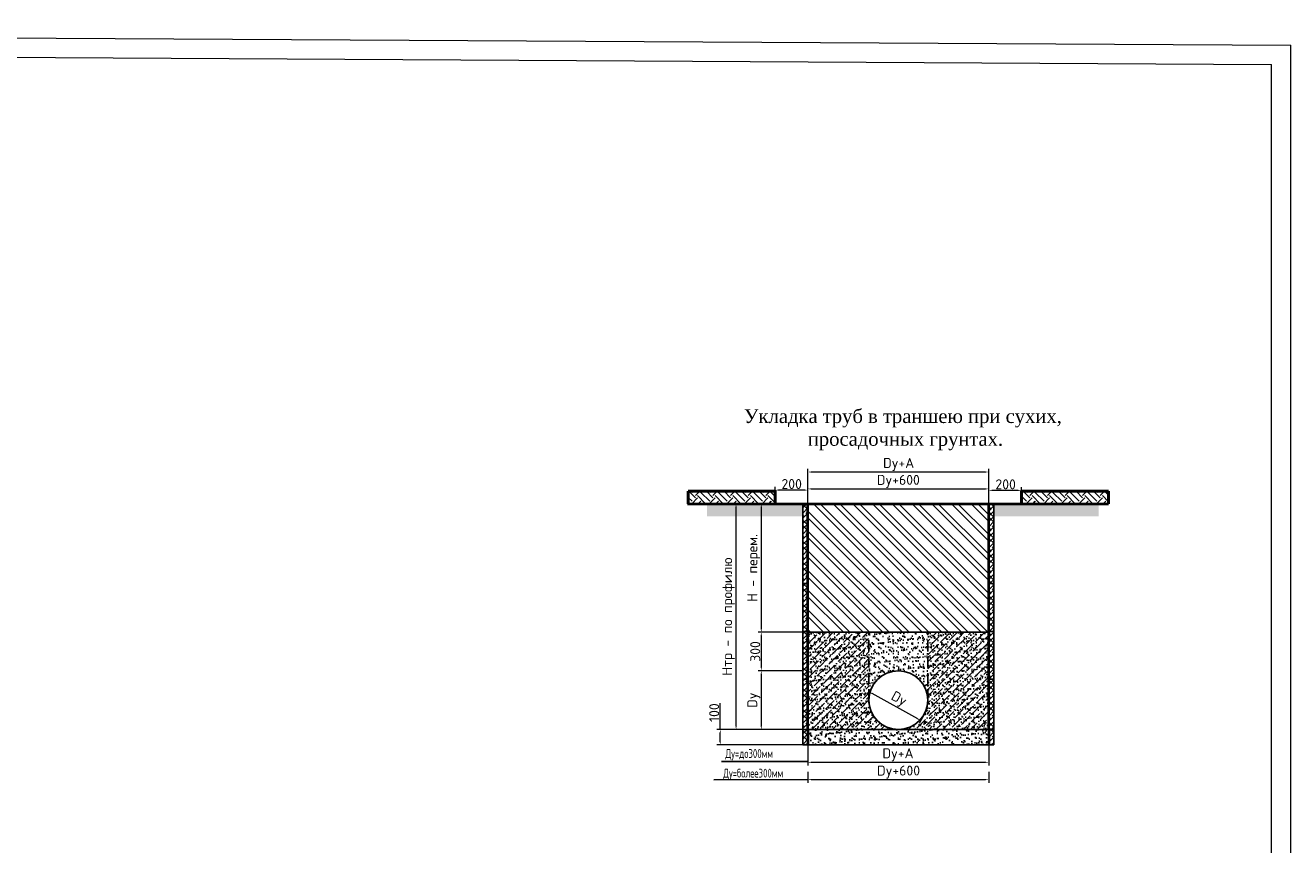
# Model space of a CAD drawing. Extents: x 0 to 362422, y 0 to 4201735.
# Tile 72 of 256: x 360465 to 360794, y 4199333 to 4199545. Entities that reach past the tile are written whole.
import ezdxf
from ezdxf import colors
from ezdxf.entities.mleader import LeaderData, LeaderLine
from ezdxf.math import Vec2, Vec3

# ---------------------------------------------------------------- set-up
doc = ezdxf.new("R2010")
doc.units = 0
doc.header["$LTSCALE"] = 0.5
doc.header["$MEASUREMENT"] = 0
doc.header["$PDMODE"] = 32
doc.header["$PDSIZE"] = 0.3
doc.linetypes.add('DASH', pattern=[1.5, 0.5, -0.25, 0.5, -0.25])
doc.linetypes.add('DASHED', pattern=[0.75, 0.5, -0.25])
for name, color, linetype in [('(022) Возд. Линии', 7, 'Continuous'), ('KOLOD', 250, 'Continuous'), ('RUSSIAN', 4, 'Continuous'), ('SHTAMP', 7, 'Continuous'), ('Выработки', 7, 'Continuous'), ('дом подк.', 7, 'Continuous'), ('дом.подкл', 7, 'Continuous')]:
    doc.layers.add(name, color=color, linetype=linetype)
doc.layers.add('.', color=7, linetype='Continuous', lineweight=15)
doc.layers.add('Дом', color=230, linetype='Continuous', lineweight=20)
doc.styles.add('!Тимур', font='isocpeur.ttf')
doc.styles.add('ROMANS', font='romans.shx', dxfattribs={"width": 0.8})
doc.styles.add('TIMES NEW', font='times.ttf')
doc.linetypes.add('KANALIZATION_LINE', pattern='A,0.5,-0.2,["K1",Standard,S=0.1,R=0,X=-0.1,Y=-0.05],-0.25', length=0.95)
doc.dimstyles.new('!Тимур', dxfattribs={"dimtxt": 2.3, "dimasz": 0.75, "dimexe": 0.75, "dimexo": 0, "dimgap": 0.25, "dimtad": 1, "dimdec": 1, "dimzin": 0, "dimdsep": 46, "dimtxsty": '!Тимур', "dimcen": 0.09, "dimdle": 0.75, "dimclrd": 171, "dimclre": 171, "dimclrt": 181, "dimazin": 0, "dimtfac": 1, "dimtdec": 1, "dimtofl": 0, "dimtmove": 0, "dimatfit": 3, "dimfxl": 1, "dimtolj": 1, "dimtzin": 0, "dimlwd": 20, "dimlwe": 18, "dimarcsym": 0})
pattern_1 = [(37.5, (841351.2437, 4163964.5788), (-0.05400106, 1.65176968), [0, -1.30302, 0, -1.457325, 0, -1.39303125]), (7.5, (841351.2437, 4163964.5788), (1.51714108, 2.4192847), [0, -0.702945, 0, -1.1744325, 0, -0.45005625]), (327.5, (841350.1893, 4163964.5788), (2.66959925, 0.0048505), [0, -0.428625, 0, -1.54305, 0, -2.0145375]), (317.5, (841350.1893, 4163964.5788), (2.57700303, 0.75238647), [0, -0.2143125, 0, -1.011555, 0, -1.1572875])]
pattern_2 = [(37.5, (849365.6389, 4163391.1984), (-0.05400106, 1.65176968), [0, -1.30302, 0, -1.457325, 0, -1.39303125]), (7.5, (849365.639, 4163391.1984), (1.5171411, 2.4192847), [0, -0.702945, 0, -1.1744325, 0, -0.45005625]), (327.5, (849364.5845, 4163391.1984), (2.66959925, 0.0048505), [0, -0.428625, 0, -1.54305, 0, -2.0145375]), (317.5, (849364.5845, 4163391.1984), (2.577003, 0.75238647), [0, -0.2143125, 0, -1.011555, 0, -1.1572875])]
pattern_3 = [(135, (851665.6767, 4162363.084), (-2.2731273, -2.2731273), []), (135, (851665.6767, 4162364.5994), (-2.2731273, -2.2731273), [])]
pattern_4 = [(45, (781747.342, 46830.9418), (0, 4.0613208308), [2.8717875, -2.8717875]), (45, (781746.5806, 46831.7033), (0, 4.0613208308), [2.8717875, -2.8717875]), (45, (781745.819, 46832.4648), (0, 4.0613208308), [2.8717875, -2.8717875]), (135, (781745.819, 46832.9725), (-4.0613208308, 0), [2.8717875, -2.8717875]), (135, (781746.5806, 46833.734), (-4.0613208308, 0), [2.8717875, -2.8717875]), (135, (781747.342, 46834.4955), (-4.0613208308, 0), [2.8717875, -2.8717875])]

# ---------------------------------------------------------------- blocks, each defined once
blk = doc.blocks.new('*D516')
at = {"layer": 'Defpoints', "color": 0, "lineweight": 5, "transparency": 16777216}
for p in [(857106.14, 4162368.22), (857096.67, 4162359.32), (857106.14, 4162359.32)]:
    blk.add_point(p, dxfattribs=at)
at = {"layer": 'дом.подкл', "color": 1, "lineweight": 18, "transparency": 16777216}
for p, q in [((857106.14, 4162368.22), (857095.92, 4162368.22)), ((857106.14, 4162359.32), (857095.92, 4162359.32))]:
    blk.add_line(p, q, dxfattribs=at)
at = {"layer": 'дом.подкл', "color": 1, "lineweight": 20, "transparency": 16777216}
blk.add_line((857096.67, 4162367.47), (857096.67, 4162360.07), dxfattribs=at)
at = {"layer": 'дом.подкл', "color": 1, "lineweight": 5, "transparency": 16777216}
for points in [[(857096.54, 4162367.47), (857096.79, 4162367.47), (857096.67, 4162368.22)], [(857096.54, 4162360.07), (857096.79, 4162360.07), (857096.67, 4162359.32)]]:
    blk.add_solid(points, dxfattribs=at)
at = {"layer": 'дом.подкл', "color": 1, "lineweight": 0, "transparency": 16777216, "insert": (857095.27, 4162363.77), "char_height": 2.3, "attachment_point": 5, "rotation": 90, "style": '!Тимур'}
blk.add_mtext('\\A1;300', dxfattribs=at)
blk = doc.blocks.new('*D517')
at = {"layer": 'Defpoints', "color": 0, "lineweight": 5, "transparency": 16777216}
for p in [(857106.25, 4162359.32), (857096.67, 4162345.76), (857106.25, 4162345.76)]:
    blk.add_point(p, dxfattribs=at)
at = {"layer": 'дом.подкл', "color": 1, "lineweight": 18, "transparency": 16777216}
for p, q in [((857106.25, 4162359.32), (857095.92, 4162359.32)), ((857106.25, 4162345.76), (857095.92, 4162345.76))]:
    blk.add_line(p, q, dxfattribs=at)
at = {"layer": 'дом.подкл', "color": 1, "lineweight": 20, "transparency": 16777216}
blk.add_line((857096.67, 4162358.57), (857096.67, 4162346.51), dxfattribs=at)
at = {"layer": 'дом.подкл', "color": 1, "lineweight": 5, "transparency": 16777216}
for points in [[(857096.54, 4162358.57), (857096.79, 4162358.57), (857096.67, 4162359.32)], [(857096.54, 4162346.51), (857096.79, 4162346.51), (857096.67, 4162345.76)]]:
    blk.add_solid(points, dxfattribs=at)
at = {"layer": 'дом.подкл', "color": 1, "lineweight": 0, "transparency": 16777216, "insert": (857094.92, 4162352.54), "char_height": 2.3, "attachment_point": 5, "rotation": 90, "style": '!Тимур'}
blk.add_mtext('\\A1;Dy', dxfattribs=at)
blk = doc.blocks.new('*D518')
at = {"layer": 'Defpoints', "color": 0, "lineweight": 5, "transparency": 16777216}
for p in [(857106.25, 4162345.76), (857087.2, 4162342.2), (857106.25, 4162342.2)]:
    blk.add_point(p, dxfattribs=at)
at = {"layer": 'дом.подкл', "color": 1, "lineweight": 20, "transparency": 16777216}
for p, q in [((857087.2, 4162345.76), (857087.2, 4162351.88)), ((857087.2, 4162342.95), (857087.2, 4162345.01))]:
    blk.add_line(p, q, dxfattribs=at)
at = {"layer": 'дом.подкл', "color": 1, "lineweight": 18, "transparency": 16777216}
for p, q in [((857106.25, 4162345.76), (857086.45, 4162345.76)), ((857106.25, 4162342.2), (857086.45, 4162342.2))]:
    blk.add_line(p, q, dxfattribs=at)
at = {"layer": 'дом.подкл', "color": 1, "lineweight": 5, "transparency": 16777216}
for points in [[(857087.07, 4162345.01), (857087.32, 4162345.01), (857087.2, 4162345.76)], [(857087.07, 4162342.95), (857087.32, 4162342.95), (857087.2, 4162342.2)]]:
    blk.add_solid(points, dxfattribs=at)
at = {"layer": 'дом.подкл', "color": 1, "lineweight": 0, "transparency": 16777216, "insert": (857085.8, 4162349.67), "char_height": 2.3, "attachment_point": 5, "rotation": 90, "style": '!Тимур'}
blk.add_mtext('\\A1;100', dxfattribs=at)
blk = doc.blocks.new('*D519')
at = {"layer": 'Defpoints', "color": 0, "lineweight": 5, "transparency": 16777216}
for p in [(857090.85, 4162397.84), (857096.67, 4162397.84), (857096.67, 4162345.76)]:
    blk.add_point(p, dxfattribs=at)
at = {"layer": 'дом.подкл', "color": 1, "lineweight": 18, "transparency": 16777216}
for p, q in [((857096.67, 4162397.84), (857090.1, 4162397.84)), ((857096.67, 4162345.76), (857090.1, 4162345.76))]:
    blk.add_line(p, q, dxfattribs=at)
at = {"layer": 'дом.подкл', "color": 1, "lineweight": 20, "transparency": 16777216}
blk.add_line((857090.85, 4162346.51), (857090.85, 4162397.09), dxfattribs=at)
at = {"layer": 'дом.подкл', "color": 1, "lineweight": 5, "transparency": 16777216}
for points in [[(857090.73, 4162397.09), (857090.98, 4162397.09), (857090.85, 4162397.84)], [(857090.73, 4162346.51), (857090.98, 4162346.51), (857090.85, 4162345.76)]]:
    blk.add_solid(points, dxfattribs=at)
at = {"layer": 'дом.подкл', "color": 1, "lineweight": 0, "transparency": 16777216, "insert": (857089.11, 4162371.8), "char_height": 2.3, "attachment_point": 5, "rotation": 90, "style": '!Тимур'}
blk.add_mtext('\\A1;Нтр - по профилю', dxfattribs=at)
blk = doc.blocks.new('*D520')
at = {"layer": 'Defpoints', "color": 0, "lineweight": 5, "transparency": 16777216}
for p in [(857106.14, 4162397.84), (857096.67, 4162368.22), (857106.14, 4162368.22)]:
    blk.add_point(p, dxfattribs=at)
at = {"layer": 'дом.подкл', "color": 1, "lineweight": 18, "transparency": 16777216}
for p, q in [((857106.14, 4162397.84), (857095.92, 4162397.84)), ((857106.14, 4162368.22), (857095.92, 4162368.22))]:
    blk.add_line(p, q, dxfattribs=at)
at = {"layer": 'дом.подкл', "color": 1, "lineweight": 20, "transparency": 16777216}
blk.add_line((857096.67, 4162397.09), (857096.67, 4162368.97), dxfattribs=at)
at = {"layer": 'дом.подкл', "color": 1, "lineweight": 5, "transparency": 16777216}
for points in [[(857096.54, 4162397.09), (857096.79, 4162397.09), (857096.67, 4162397.84)], [(857096.54, 4162368.97), (857096.79, 4162368.97), (857096.67, 4162368.22)]]:
    blk.add_solid(points, dxfattribs=at)
at = {"layer": 'дом.подкл', "color": 1, "lineweight": 0, "transparency": 16777216, "insert": (857094.92, 4162383.03), "char_height": 2.3, "attachment_point": 5, "rotation": 90, "style": '!Тимур'}
blk.add_mtext('\\A1;Н - перем.', dxfattribs=at)
blk = doc.blocks.new('*D521')
at = {"layer": 'Defpoints', "color": 0, "lineweight": 5, "transparency": 16777216}
for p in [(857107.43, 4162342.2), (857149.15, 4162342.2), (857149.15, 4162338.21)]:
    blk.add_point(p, dxfattribs=at)
at = {"layer": 'дом подк.', "color": 1, "lineweight": 18, "transparency": 16777216}
for p, q in [((857107.43, 4162342.2), (857107.43, 4162337.46)), ((857149.15, 4162342.2), (857149.15, 4162337.46))]:
    blk.add_line(p, q, dxfattribs=at)
at = {"layer": 'дом подк.', "color": 1, "lineweight": 20, "transparency": 16777216}
blk.add_line((857108.18, 4162338.21), (857148.4, 4162338.21), dxfattribs=at)
at = {"layer": 'дом подк.', "color": 1, "lineweight": 5, "transparency": 16777216}
for points in [[(857108.18, 4162338.33), (857108.18, 4162338.08), (857107.43, 4162338.21)], [(857148.4, 4162338.33), (857148.4, 4162338.08), (857149.15, 4162338.21)]]:
    blk.add_solid(points, dxfattribs=at)
at = {"layer": 'дом подк.', "color": 1, "lineweight": 50, "transparency": 16777216, "insert": (857128.21, 4162339.95), "char_height": 2.3, "attachment_point": 5, "style": '!Тимур'}
blk.add_mtext('\\A1;Dy+А\\P', dxfattribs=at)
blk = doc.blocks.new('*D522')
at = {"layer": 'Defpoints', "color": 0, "lineweight": 5, "transparency": 16777216}
for p in [(857107.43, 4162335.98), (857149.15, 4162335.98), (857149.15, 4162334.21)]:
    blk.add_point(p, dxfattribs=at)
at = {"layer": 'дом подк.', "color": 1, "lineweight": 18, "transparency": 16777216}
for p, q in [((857107.43, 4162335.98), (857107.43, 4162333.46)), ((857149.15, 4162335.98), (857149.15, 4162333.46))]:
    blk.add_line(p, q, dxfattribs=at)
at = {"layer": 'дом подк.', "color": 1, "lineweight": 20, "transparency": 16777216}
blk.add_line((857108.18, 4162334.21), (857148.4, 4162334.21), dxfattribs=at)
at = {"layer": 'дом подк.', "color": 1, "lineweight": 5, "transparency": 16777216}
for points in [[(857108.18, 4162334.34), (857108.18, 4162334.09), (857107.43, 4162334.21)], [(857148.4, 4162334.34), (857148.4, 4162334.09), (857149.15, 4162334.21)]]:
    blk.add_solid(points, dxfattribs=at)
at = {"layer": 'дом подк.', "color": 1, "lineweight": 50, "transparency": 16777216, "insert": (857128.34, 4162335.96), "char_height": 2.3, "attachment_point": 5, "style": '!Тимур'}
blk.add_mtext('\\A1;Dy+600', dxfattribs=at)
blk = doc.blocks.new('*D523')
at = {"layer": 'Defpoints', "color": 0, "lineweight": 5, "transparency": 16777216}
for p in [(857122.36, 4162355.84), (857121.58, 4162354.43), (857134.22, 4162349.25)]:
    blk.add_point(p, dxfattribs=at)
at = {"layer": 'Дом', "color": 1, "lineweight": 18, "transparency": 16777216}
for p, q in [((857122.36, 4162355.84), (857121.21, 4162353.77)), ((857134.22, 4162349.25), (857133.08, 4162347.19))]:
    blk.add_line(p, q, dxfattribs=at)
at = {"layer": 'Дом', "color": 1, "lineweight": 20, "transparency": 16777216}
blk.add_line((857132.78, 4162348.21), (857122.23, 4162354.06), dxfattribs=at)
at = {"layer": 'Дом', "color": 1, "lineweight": 5, "transparency": 16777216}
for points in [[(857122.29, 4162354.17), (857122.17, 4162353.95), (857121.58, 4162354.43)], [(857132.84, 4162348.32), (857132.72, 4162348.1), (857133.44, 4162347.84)]]:
    blk.add_solid(points, dxfattribs=at)
at = {"layer": 'Дом', "color": 1, "lineweight": 50, "transparency": 16777216, "insert": (857128.35, 4162352.66), "char_height": 2.3, "attachment_point": 5, "rotation": 330.9667, "style": '!Тимур'}
blk.add_mtext('\\A1;Dy', dxfattribs=at)
blk = doc.blocks.new('*D524')
at = {"layer": 'Defpoints', "color": 0, "lineweight": 5, "transparency": 16777216}
for p in [(857099.9, 4162400.99), (857099.9, 4162397.84), (857107.43, 4162397.84)]:
    blk.add_point(p, dxfattribs=at)
at = {"layer": 'дом подк.', "color": 1, "lineweight": 18, "transparency": 16777216}
for p, q in [((857099.9, 4162397.84), (857099.9, 4162401.74)), ((857107.43, 4162397.84), (857107.43, 4162401.74))]:
    blk.add_line(p, q, dxfattribs=at)
at = {"layer": 'дом подк.', "color": 1, "lineweight": 20, "transparency": 16777216}
blk.add_line((857106.68, 4162400.99), (857100.65, 4162400.99), dxfattribs=at)
at = {"layer": 'дом подк.', "color": 1, "lineweight": 5, "transparency": 16777216}
for points in [[(857100.65, 4162401.11), (857100.65, 4162400.86), (857099.9, 4162400.99)], [(857106.68, 4162401.11), (857106.68, 4162400.86), (857107.43, 4162400.99)]]:
    blk.add_solid(points, dxfattribs=at)
at = {"layer": 'дом подк.', "color": 1, "lineweight": 50, "transparency": 16777216, "insert": (857103.68, 4162402.39), "char_height": 2.3, "attachment_point": 5, "rotation": 360, "style": '!Тимур'}
blk.add_mtext('\\A1;200', dxfattribs=at)
blk = doc.blocks.new('*D525')
at = {"layer": 'Defpoints', "color": 0, "lineweight": 5, "transparency": 16777216}
for p in [(857149.15, 4162405.16), (857107.43, 4162397.84), (857149.15, 4162397.84)]:
    blk.add_point(p, dxfattribs=at)
at = {"layer": 'дом подк.', "color": 1, "lineweight": 18, "transparency": 16777216}
for p, q in [((857107.43, 4162397.84), (857107.43, 4162405.91)), ((857149.15, 4162397.84), (857149.15, 4162405.91))]:
    blk.add_line(p, q, dxfattribs=at)
at = {"layer": 'дом подк.', "color": 1, "lineweight": 20, "transparency": 16777216}
blk.add_line((857108.18, 4162405.16), (857148.4, 4162405.16), dxfattribs=at)
at = {"layer": 'дом подк.', "color": 1, "lineweight": 5, "transparency": 16777216}
for points in [[(857108.18, 4162405.28), (857108.18, 4162405.03), (857107.43, 4162405.16)], [(857148.4, 4162405.28), (857148.4, 4162405.03), (857149.15, 4162405.16)]]:
    blk.add_solid(points, dxfattribs=at)
at = {"layer": 'дом подк.', "color": 1, "lineweight": 50, "transparency": 16777216, "insert": (857128.36, 4162406.9), "char_height": 2.3, "attachment_point": 5, "style": '!Тимур'}
blk.add_mtext('\\A1;Dy+А', dxfattribs=at)
blk = doc.blocks.new('*D526')
at = {"layer": 'Defpoints', "color": 0, "lineweight": 5, "transparency": 16777216}
for p in [(857149.15, 4162401.26), (857107.43, 4162397.84), (857149.15, 4162397.84)]:
    blk.add_point(p, dxfattribs=at)
at = {"layer": 'дом подк.', "color": 1, "lineweight": 18, "transparency": 16777216}
for p, q in [((857107.43, 4162397.84), (857107.43, 4162402.01)), ((857149.15, 4162397.84), (857149.15, 4162402.01))]:
    blk.add_line(p, q, dxfattribs=at)
at = {"layer": 'дом подк.', "color": 1, "lineweight": 20, "transparency": 16777216}
blk.add_line((857108.18, 4162401.26), (857148.4, 4162401.26), dxfattribs=at)
at = {"layer": 'дом подк.', "color": 1, "lineweight": 5, "transparency": 16777216}
for points in [[(857108.18, 4162401.38), (857108.18, 4162401.13), (857107.43, 4162401.26)], [(857148.4, 4162401.38), (857148.4, 4162401.13), (857149.15, 4162401.26)]]:
    blk.add_solid(points, dxfattribs=at)
at = {"layer": 'дом подк.', "color": 1, "lineweight": 50, "transparency": 16777216, "insert": (857128.29, 4162403), "char_height": 2.3, "attachment_point": 5, "style": '!Тимур'}
blk.add_mtext('\\A1;Dy+600', dxfattribs=at)
blk = doc.blocks.new('*D527')
at = {"layer": 'Defpoints', "color": 0, "lineweight": 5, "transparency": 16777216}
for p in [(857149.15, 4162400.92), (857149.15, 4162397.84), (857156.68, 4162397.84)]:
    blk.add_point(p, dxfattribs=at)
at = {"layer": 'дом подк.', "color": 1, "lineweight": 18, "transparency": 16777216}
for p, q in [((857149.15, 4162397.84), (857149.15, 4162401.67)), ((857156.68, 4162397.84), (857156.68, 4162401.67))]:
    blk.add_line(p, q, dxfattribs=at)
at = {"layer": 'дом подк.', "color": 1, "lineweight": 20, "transparency": 16777216}
blk.add_line((857155.93, 4162400.92), (857149.9, 4162400.92), dxfattribs=at)
at = {"layer": 'дом подк.', "color": 1, "lineweight": 5, "transparency": 16777216}
for points in [[(857149.9, 4162401.05), (857149.9, 4162400.8), (857149.15, 4162400.92)], [(857155.93, 4162401.05), (857155.93, 4162400.8), (857156.68, 4162400.92)]]:
    blk.add_solid(points, dxfattribs=at)
at = {"layer": 'дом подк.', "color": 1, "lineweight": 50, "transparency": 16777216, "insert": (857153.05, 4162402.32), "char_height": 2.3, "attachment_point": 5, "rotation": 360, "style": '!Тимур'}
blk.add_mtext('\\A1;200', dxfattribs=at)
blk = doc.blocks.new('вымфы')
at = {"layer": 'KOLOD', "true_color": 0x000000}
h = blk.add_hatch(dxfattribs=at)
h.set_pattern_fill('GRAVEL', color=18, scale=0.198, angle=45, style=0)
h.set_pattern_definition([(273.0127875, (781746.34636, 46837.05847), (3.556181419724, -60.455084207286), [0.676608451, -66.9843576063]), (229.969741, (781746.38193, 46836.3828), (39.117995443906, 46.230358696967), [1.1610813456, -114.947016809]), (177.5104471, (781745.63513, 46835.49376), (74.679809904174, -3.556181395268), [0.8186934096, -81.0507511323]), (312.273689, (781745.13726, 46833.2178), (-67.567447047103, 74.679809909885), [1.0573289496, -104.675546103]), (337.83365418, (781745.8485, 46832.43544), (-60.455084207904, 24.893269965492), [1.036794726, -102.642819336]), (42.273689, (781746.80867, 46832.04426), (-74.679809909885, -67.567447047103), [1.0573289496, -104.675546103]), (82.69424047, (781747.59103, 46832.7555), (-10.6685442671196, -81.792172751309), [1.398263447, -138.427968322]), (117.25532837, (781747.76884, 46834.1424), (-53.34272135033, 103.12926129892), [1.3201046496, -130.690408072]), (166.42956562, (781747.16429, 46835.31595), (-74.679809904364, 17.780907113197), [1.06090974, -105.0301804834]), (220.2363583, (781746.133, 46835.56488), (42.674177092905, 35.56181423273), [1.2111922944, -59.348395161]), (267.3974378, (781745.20839, 46834.78252), (-3.556181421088, -81.792172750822), [1.5663342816, -155.067209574]), (183.81407483, (781748.69344, 46836.70286), (-46.230358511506, -3.556181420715), [0.534608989, -52.926520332]), (216.4692344, (781748.16002, 46836.6673), (53.342721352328, 39.117995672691), [1.0170903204, -100.692185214]), (270, (781747.342, 46836.0627), (3.556181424, -3.556181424), [0.711234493, -6.4011283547]), (248.19859051, (781746.6664, 46836.24055), (10.66854427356, 24.89326996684), [0.3830138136, -37.9182322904]), (336.80140949, (781746.5242, 46835.8849), (-14.22472569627, 7.1123628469), [0.5416599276, -26.54141092]), (75.96375653, (781747.022, 46835.6716), (3.5561814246, 17.78090711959), [0.879752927, -28.445270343]), (206.56505118, (781747.2354, 46836.525), (10.66854427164, 3.5561814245), [0.636148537, -15.2675782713]), (61.389540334, (781744.4616, 46833.82235), (24.893269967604, 46.230358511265), [0.89117424, -88.2264768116]), (115.34617594, (781744.88833, 46834.6047), (24.89326996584, -53.34272135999), [0.747645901, -74.016787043]), (338.19859051, (781746.5242, 46837.2363), (-24.89326996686, 10.66854427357), [0.766022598, -37.535223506]), (28.61045967, (781747.2354, 46836.9518), (-46.230358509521, -24.893269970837), [0.89117424, -88.2264768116]), (24.44395478, (781746.6664, 46831.6175), (-24.8932699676, -10.66854427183), [0.859389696, -42.11011394]), (339.7751406, (781747.44878, 46831.97314), (-56.898902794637, 21.337088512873), [0.7200707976, -71.287114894]), (111.80140949, (781750.1159, 46833.71566), (-10.66854427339, 24.89326996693), [0.766022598, -37.535223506]), (62.35402464, (781749.83142, 46834.4269), (-32.005632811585, -60.455084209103), [0.843049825, -83.461704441]), (114.44395478, (781748.3734, 46831.97314), (10.66854427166, -24.89326996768), [0.429694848, -42.539808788]), (146.309932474, (781749.9025, 46833.5023), (-17.78090711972, 10.66854427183), [0.256438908, -25.38755003]), (210.963756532, (781749.6892, 46833.6445), (14.22472569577, 7.1123628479), [1.036794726, -19.6991280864]), (231.00900596, (781748.80013, 46833.11111), (32.00563281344, 39.11799566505), [0.96082866, -95.1219024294]), (348.69006753, (781747.3421, 46835.3515), (-10.6685442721, 3.5561814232), [0.7253212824, -17.407717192]), (38.15722659, (781748.05333, 46835.20926), (67.567447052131, 53.342721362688), [1.266322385, -125.365697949]), (105.9453959, (781749.04906, 46835.9916), (10.668544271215, -39.117995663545), [0.517786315, -51.26099679]), (135, (781748.907, 46836.4895), (-7.112362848, 0), [0.301752, -4.727448]), (165.25643716, (781748.62232, 46833.14668), (39.11799566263, -10.668544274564), [0.698676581, -69.169202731]), (93.0127875, (781747.94665, 46833.3245), (-3.556181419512, 60.455084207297), [1.3532169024, -66.307749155]), (45, (781747.8755, 46834.676), (0, 7.112362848), [1.307592, -3.721608]), (10.3048465, (781748.80013, 46835.60044), (60.455084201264, 10.668544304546), [0.795186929, -78.723447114]), (299.0546041, (781749.5825, 46835.7427), (10.66854427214, -17.78090711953), [0.7322615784, -35.880867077]), (252.64597536, (781749.9381, 46835.10258), (-32.00563282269, -103.129261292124), [1.192247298, -118.0326795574]), (220.42607874, (781749.58249, 46833.9646), (-49.786539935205, -42.67417708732), [1.261318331, -124.8703759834])])
h.paths.add_polyline_path([(857106.25, 4162397.84), (857084.16, 4162397.84), (857084.16, 4162394.94), (857106.25, 4162394.94)])
h.paths.add_polyline_path([(857174.48, 4162397.84), (857150.33, 4162397.84), (857150.33, 4162394.94), (857174.48, 4162394.94)])
at = {"layer": 'KOLOD', "linetype": 'DASHED', "ltscale": 10}
h = blk.add_hatch(dxfattribs=at)
h.set_pattern_fill('ANSI32', scale=0.3375, angle=90, style=0)
h.set_pattern_definition(pattern_3)
h.paths.add_polyline_path([(857149.15, 4162397.84), (857107.43, 4162397.84), (857107.43, 4162368.22), (857149.15, 4162368.22)])
h = blk.add_hatch(dxfattribs=at)
h.set_pattern_fill('ANSI32', scale=0.3375, angle=90, style=0)
h.set_pattern_definition(pattern_3)
h.paths.add_polyline_path([(857149.15, 4162397.84), (857107.43, 4162397.84), (857107.43, 4162368.22), (857149.15, 4162368.22)])
at = {"layer": 'KOLOD'}
h = blk.add_hatch(dxfattribs=at)
h.set_pattern_fill('AR-SAND', scale=0.03375, style=0)
h.set_pattern_definition(pattern_1)
h.paths.add_polyline_path([(857149.15, 4162368.22), (857107.43, 4162368.22), (857107.43, 4162345.76), (857128.29, 4162345.76, -0.414214), (857121.51, 4162352.54, -1), (857135.07, 4162352.54, -0.414214), (857128.29, 4162345.76), (857149.15, 4162345.76)])
h = blk.add_hatch(dxfattribs=at)
h.set_pattern_fill('AR-SAND', scale=0.03375, style=0)
h.set_pattern_definition(pattern_1)
h.paths.add_polyline_path([(857149.15, 4162368.22), (857107.43, 4162368.22), (857107.43, 4162345.76), (857128.29, 4162345.76, -0.414214), (857121.51, 4162352.54, -1), (857135.07, 4162352.54, -0.414214), (857128.29, 4162345.76), (857149.15, 4162345.76)])
h = blk.add_hatch(dxfattribs=at)
h.set_pattern_fill('AR-SAND', scale=0.03375, style=0)
h.set_pattern_definition(pattern_2)
h.paths.add_polyline_path([(857149.15, 4162345.76), (857107.43, 4162345.76), (857107.43, 4162342.2), (857149.15, 4162342.2)])
h = blk.add_hatch(dxfattribs=at)
h.set_pattern_fill('AR-SAND', scale=0.03375, style=0)
h.set_pattern_definition(pattern_2)
h.paths.add_polyline_path([(857149.15, 4162345.76), (857107.43, 4162345.76), (857107.43, 4162342.2), (857149.15, 4162342.2)])
at = {"layer": 'Выработки'}
h = blk.add_hatch(dxfattribs=at)
h.set_pattern_fill('EARTH', color=256, scale=0.45225, angle=45)
h.set_pattern_definition(pattern_4)
h.paths.add_polyline_path([(857099.9, 4162400.71), (857079.82, 4162400.71), (857079.82, 4162397.84), (857099.9, 4162397.84)])
h = blk.add_hatch(dxfattribs=at)
h.set_pattern_fill('EARTH', color=256, scale=0.45225, angle=45)
h.set_pattern_definition(pattern_4)
h.paths.add_polyline_path([(857156.68, 4162400.71), (857176.77, 4162400.71), (857176.77, 4162397.84), (857156.68, 4162397.84)])
at = {"layer": 'KOLOD', "color": 7}
for p, q in [((857079.64, 4162397.84), (857174.51, 4162397.84)), ((857106.25, 4162342.2), (857106.25, 4162397.84)), ((857106.25, 4162342.2), (857106.25, 4162397.84)), ((857107.43, 4162345.76), (857107.43, 4162397.84)), ((857107.43, 4162397.84), (857149.15, 4162397.84)), ((857107.43, 4162397.84), (857149.15, 4162397.84)), ((857149.15, 4162345.76), (857149.15, 4162397.84)), ((857150.33, 4162342.2), (857150.33, 4162397.84)), ((857150.33, 4162342.2), (857150.33, 4162397.84)), ((857106.25, 4162379.41), (857107.43, 4162379.41)), ((857106.25, 4162379.41), (857107.43, 4162379.41)), ((857150.33, 4162379.41), (857149.15, 4162379.41)), ((857150.33, 4162379.41), (857149.15, 4162379.41)), ((857106.25, 4162368.41), (857107.43, 4162368.41)), ((857106.25, 4162368.41), (857107.43, 4162368.41)), ((857149.15, 4162368.22), (857107.43, 4162368.22)), ((857149.15, 4162368.22), (857107.43, 4162368.22)), ((857150.33, 4162368.41), (857149.15, 4162368.41)), ((857150.33, 4162368.41), (857149.15, 4162368.41)), ((857106.25, 4162357.41), (857107.43, 4162357.41)), ((857106.25, 4162357.41), (857107.43, 4162357.41)), ((857150.33, 4162357.41), (857149.15, 4162357.41)), ((857150.33, 4162357.41), (857149.15, 4162357.41)), ((857150.33, 4162345.76), (857106.25, 4162345.76)), ((857150.33, 4162345.76), (857106.25, 4162345.76)), ((857150.33, 4162345.76), (857106.25, 4162345.76)), ((857107.43, 4162345.76), (857107.43, 4162342.2)), ((857149.15, 4162345.76), (857149.15, 4162342.2)), ((857150.33, 4162342.2), (857106.25, 4162342.2)), ((857150.33, 4162342.2), (857106.25, 4162342.2)), ((857149.15, 4162342.2), (857107.43, 4162342.2)), ((857149.15, 4162342.2), (857107.43, 4162342.2)), ((857145.16, 4162342.2), (857149.15, 4162342.2)), ((857145.16, 4162342.2), (857149.15, 4162342.2))]:
    blk.add_line(p, q, dxfattribs=at)
at = {"layer": 'KOLOD', "color": 7, "lineweight": 40}
for p, q in [((857079.64, 4162397.84), (857176.77, 4162397.84)), ((857107.43, 4162345.76), (857107.43, 4162397.84)), ((857149.15, 4162345.76), (857149.15, 4162397.84)), ((857107.43, 4162345.76), (857107.43, 4162342.2)), ((857149.15, 4162345.76), (857149.15, 4162342.2))]:
    blk.add_line(p, q, dxfattribs=at)
at = {"layer": 'KOLOD', "color": 7}
blk.add_circle((857128.29, 4162352.54), 6.78, dxfattribs=at)
blk.add_circle((857128.29, 4162352.54), 6.78, dxfattribs=at)
at = {"layer": 'SHTAMP', "color": 1}
for p, q in [((857107.43, 4162338.43), (857087.49, 4162338.38)), ((857107.43, 4162334.21), (857085.74, 4162334.16))]:
    blk.add_line(p, q, dxfattribs=at)
at = {"layer": 'Дом', "color": 18, "lineweight": 50, "true_color": 0x000000}
for p, q in [((857079.82, 4162400.71), (857079.82, 4162397.84)), ((857176.77, 4162400.71), (857176.77, 4162397.84))]:
    blk.add_line(p, q, dxfattribs=at)
for points in [[(857099.9, 4162397.84), (857099.9, 4162400.71), (857079.82, 4162400.71)], [(857156.68, 4162397.84), (857156.68, 4162400.71), (857176.77, 4162400.71)]]:
    blk.add_lwpolyline(points, dxfattribs=at)
at = {"lineweight": 30, "ltscale": 0.13, "insert": (857129.34, 4162414.89), "char_height": 3.15, "width": 112.6319, "attachment_point": 5, "style": 'TIMES NEW'}
blk.add_mtext('{\\C116;\\c3434259;Укладка труб в траншею при сухих,\\P просадочных грунтах.}', dxfattribs=at)
at = {"layer": 'RUSSIAN', "color": 116, "true_color": 0x136734, "style": 'ROMANS', "width": 0.7}
for s, p in [('Ду=до300мм', (857088.4, 4162339.22)), ('Ду=более300мм', (857087.89, 4162334.69))]:
    blk.add_text(s, height=2.025, dxfattribs=at).set_placement(p)
at = {"layer": 'Дом', "color": 1, "lineweight": 50}
dim = blk.add_aligned_dim(p1=(857134.22, 4162349.25), p2=(857122.36, 4162355.84), distance=1.61, text='Dy', dimstyle='!Тимур', override={"dimclrd": 1, "dimclre": 1, "dimclrt": 1}, dxfattribs=at)
dim.commit()
dim.dimension.update_dxf_attribs({"geometry": '*D523', "text_midpoint": (857128.35, 4162352.66)})
at = {"layer": 'дом подк.', "color": 1, "lineweight": 50}
for base, p1, p2, angle, text, picture, middle in [((857099.9, 4162400.99), (857107.43, 4162397.84), (857099.9, 4162397.84), 180, '200', '*D524', (857103.68, 4162400.99)), ((857149.15, 4162338.21), (857107.43, 4162342.2), (857149.15, 4162342.2), 360, 'Dy+А\\P', '*D521', (857128.21, 4162338.21)), ((857149.15, 4162334.21), (857107.43, 4162335.98), (857149.15, 4162335.98), 0, 'Dy+600', '*D522', (857128.34, 4162334.21))]:
    dim = blk.add_linear_dim(base=base, p1=p1, p2=p2, angle=angle, text=text, dimstyle='!Тимур', override={"dimclrd": 1, "dimclre": 1, "dimclrt": 1}, dxfattribs=at)
    dim.commit()
    dim.dimension.update_dxf_attribs({"geometry": picture, "text_midpoint": middle, "dimtype": 129})
at = {"layer": 'дом.подкл', "color": 18, "lineweight": 0, "true_color": 0x000000}
for p1, p2, distance, text, picture, middle in [((857096.67, 4162345.76), (857096.67, 4162397.84), 5.81, 'Нтр - по профилю', '*D519', (857089.11, 4162371.8)), ((857106.14, 4162397.84), (857106.14, 4162368.22), -9.47, 'Н - перем.', '*D520', (857094.92, 4162383.03)), ((857106.14, 4162368.22), (857106.14, 4162359.32), -9.47, '300', '*D516', (857095.27, 4162363.77)), ((857106.25, 4162359.32), (857106.25, 4162345.76), -9.58, 'Dy', '*D517', (857094.92, 4162352.54))]:
    dim = blk.add_aligned_dim(p1=p1, p2=p2, distance=distance, text=text, dimstyle='!Тимур', override={"dimclrd": 1, "dimclre": 1, "dimclrt": 1}, dxfattribs=at)
    dim.commit()
    dim.dimension.update_dxf_attribs({"geometry": picture, "text_midpoint": middle})
dim = blk.add_linear_dim(base=(857087.2, 4162342.2), p1=(857106.25, 4162345.76), p2=(857106.25, 4162342.2), angle=270, text='100', dimstyle='!Тимур', override={"dimclrd": 1, "dimclre": 1, "dimclrt": 1}, dxfattribs=at)
dim.commit()
dim.dimension.update_dxf_attribs({"geometry": '*D518', "text_midpoint": (857087.2, 4162349.67), "dimtype": 129})
at = {"color": 0}
ml = blk.add_multileader_mtext('Standard', dxfattribs=at)
ml.set_content('{\\fTimes New Roman|b0|i0|c204|p18;\\C116;\\c3434259;Крепление траншей отдельными съемными деревянными щитами при глубине 1.5м.}')
ml.set_leader_properties()
ml.build(insert=Vec2(0, 0))
ml.multileader.update_dxf_attribs({"text_left_attachment_type": 6, "text_right_attachment_type": 6, "dogleg_length": 0.908, "arrow_head_size": 1.99})
ctx = ml.context
ctx.base_point, ctx.char_height, ctx.arrow_head_size, ctx.landing_gap_size, ctx.plane_origin, ctx.plane_x_axis, ctx.plane_y_axis = Vec3(857156.81, 4162388.37, 453.01), 2.025, 1.99, 0, Vec3(857800.05, 4162328.37, 453.01), Vec3(1, 0.000334), Vec3(-0.000334, 1)
ctx.left_attachment, ctx.right_attachment, ctx.text_align_type = 6, 6, 1
notes = []
notes.append((ctx, [(1, (1, 1, 0), (857155.99, 4162388.37, 453.01), (1, 0.000334), 0.817, [(2, [(857149.63, 4162383.43, 453.01), (857149.63, 4162383.43, 453.01), (857149.63, 4162383.43, 453.01)], 0, [])])]))
ctx.mtext.insert, ctx.mtext.text_direction, ctx.mtext.rotation, ctx.mtext.width, ctx.mtext.defined_height, ctx.mtext.alignment = Vec3(857177.66, 4162391.04, 453.01), Vec3(1, 0.000334), 0.000334, 46.4175, 15.37, 2
ctx.mtext.has_bg_fill, ctx.mtext.bg_color, ctx.mtext.bg_scale_factor, ctx.mtext.bg_transparency, ctx.mtext.use_window_bg_color = 1, -1073741824, 1, 0, 1
for ctx, leaders in notes:
    for number, flags, end, landing, length, lines in leaders:
        leader = LeaderData()
        leader.index, (leader.has_last_leader_line, leader.has_dogleg_vector, leader.attachment_direction) = number, flags
        leader.last_leader_point, leader.dogleg_vector, leader.dogleg_length = Vec3(end), Vec3(landing), length
        for number, points, colour, breaks in lines:
            line = LeaderLine()
            line.index, line.vertices, line.color, line.breaks = number, Vec3.list(points), colors.encode_raw_color(colour), breaks
            leader.lines.append(line)
        ctx.leaders.append(leader)
at = {"layer": '.'}
h = blk.add_hatch(dxfattribs=at)
h.set_pattern_fill('ANSI38', color=256, scale=0.27)
h.set_pattern_definition([(45, (85927.1334, 416237.6554), (-0.60616728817, 0.60616728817), []), (135, (85927.1334, 416237.6554), (-1.81850186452, 0.60616728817), [2.143125, -1.285875])])
h.paths.add_polyline_path([(857150.33, 4162397.84), (857149.15, 4162397.84), (857149.15, 4162379.41), (857150.33, 4162379.41)])
h.paths.add_polyline_path([(857150.33, 4162379.41), (857149.15, 4162379.41), (857149.15, 4162368.41), (857150.33, 4162368.41)])
h.paths.add_polyline_path([(857150.33, 4162364.63), (857149.15, 4162364.16), (857149.15, 4162357.41), (857150.33, 4162357.41)])
h.paths.add_polyline_path([(857150.33, 4162368.41), (857149.15, 4162368.41), (857149.15, 4162364.16), (857150.33, 4162364.63)])
h.paths.add_polyline_path([(857150.33, 4162357.41), (857149.15, 4162357.41), (857149.15, 4162348.64), (857150.33, 4162348.31)])
h.paths.add_polyline_path([(857150.33, 4162348.31), (857149.15, 4162348.64), (857149.15, 4162345.76), (857150.33, 4162345.76)])
h.paths.add_polyline_path([(857150.33, 4162345.76), (857149.15, 4162345.76), (857149.15, 4162342.2), (857150.33, 4162342.2)])
h.paths.add_polyline_path([(857107.43, 4162345.76), (857106.25, 4162345.76), (857106.25, 4162342.2), (857107.43, 4162342.2)])
h.paths.add_polyline_path([(857107.43, 4162357.41), (857106.25, 4162357.41), (857106.25, 4162345.76), (857107.43, 4162345.76)])
h.paths.add_polyline_path([(857107.43, 4162368.41), (857106.25, 4162368.41), (857106.25, 4162357.41), (857107.43, 4162357.41)])
h.paths.add_polyline_path([(857107.43, 4162379.41), (857106.25, 4162379.41), (857106.25, 4162368.41), (857107.43, 4162368.41)])
h.paths.add_polyline_path([(857107.43, 4162397.84), (857106.25, 4162397.84), (857106.25, 4162379.41), (857107.43, 4162379.41)])
at = {"color": 0}
ml = blk.add_multileader_mtext('Standard', dxfattribs=at)
ml.set_content('{\\fTimes New Roman|b0|i0|c204|p18;\\C116;\\c3434259;Уплотненный местный грунт     ск.гр=1.65 т/м3 при оптимальной влажности  уплотнение средними трамбовками}')
ml.set_leader_properties()
ml.build(insert=Vec2(0, 0))
ml.multileader.update_dxf_attribs({"text_left_attachment_type": 6, "text_right_attachment_type": 6, "arrow_head_size": 1.99})
ctx = ml.context
ctx.base_point, ctx.char_height, ctx.arrow_head_size, ctx.landing_gap_size, ctx.plane_origin, ctx.plane_x_axis, ctx.plane_y_axis = Vec3(857158.53, 4162408.58, 453.01), 2.025, 1.99, 0, Vec3(857798.53, 4162354.99, 453.01), Vec3(1, 0.000334), Vec3(-0.000334, 1)
ctx.left_attachment, ctx.right_attachment, ctx.text_align_type = 6, 6, 1
notes = []
notes.append((ctx, [(1, (1, 1, 0), (857157.72, 4162408.58, 453.01), (1, 0.000334), 0.817, [(2, [(857133.61, 4162387.02, 453.01), (857133.61, 4162387.02, 453.01), (857133.61, 4162387.02, 453.01)], 0, [])])]))
ctx.mtext.insert, ctx.mtext.text_direction, ctx.mtext.rotation, ctx.mtext.width, ctx.mtext.defined_height, ctx.mtext.alignment = Vec3(857180, 4162411.25, 453.01), Vec3(1, 0.000334), 0.000334, 48.2599, 15.37, 2
ctx.mtext.has_bg_fill, ctx.mtext.bg_color, ctx.mtext.bg_scale_factor, ctx.mtext.bg_transparency, ctx.mtext.use_window_bg_color = 1, -1073741824, 1, 0, 1
ml = blk.add_multileader_mtext('Standard', dxfattribs=at)
ml.set_content('{\\fTimes New Roman|b0|i0|c204|p18;\\C116;\\c3434259;Первичная зона засыпки просеянным местным грунтом   ск.гр=1.65 т/м3 при   оптимальной влажности уплотнение легкими трамбовками с подбивкой под трубы.}')
ml.set_leader_properties()
ml.build(insert=Vec2(0, 0))
ml.multileader.update_dxf_attribs({"text_left_attachment_type": 6, "text_right_attachment_type": 6, "arrow_head_size": 1.99})
ctx = ml.context
ctx.base_point, ctx.char_height, ctx.arrow_head_size, ctx.landing_gap_size, ctx.plane_origin, ctx.plane_x_axis, ctx.plane_y_axis = Vec3(857159.46, 4162366.73, 453.01), 2.025, 1.99, 0, Vec3(857796.8, 4162295.84, 453.01), Vec3(1, 0.000334), Vec3(-0.000334, 1)
ctx.left_attachment, ctx.right_attachment, ctx.text_align_type = 6, 6, 1
notes.append((ctx, [(1, (1, 1, 0), (857158.64, 4162366.73, 453.01), (1, 0.000334), 0.817, [(3, [(857141.74, 4162356.26, 453.01), (857141.74, 4162356.26, 453.01), (857141.74, 4162356.26, 453.01), (857115, 4162360.98, 453.01)], 0, [])])]))
ctx.mtext.insert, ctx.mtext.text_direction, ctx.mtext.rotation, ctx.mtext.width, ctx.mtext.defined_height, ctx.mtext.alignment = Vec3(857178.93, 4162369.41, 453.01), Vec3(1, 0.000334), 0.000334, 42.1966, 15.37, 2
ctx.mtext.has_bg_fill, ctx.mtext.bg_color, ctx.mtext.bg_scale_factor, ctx.mtext.bg_transparency, ctx.mtext.use_window_bg_color = 1, -1073741824, 1, 0, 1
ml = blk.add_multileader_mtext('Standard', dxfattribs=at)
ml.set_content('{\\fTimes New Roman|b0|i0|c204|p18;\\C116;\\c3434259;песок \\P \\fTimes New Roman|b0|i0|c0|p18;t\\fTimes New Roman|b0|i0|c204|p18;=100мм}')
ml.set_leader_properties()
ml.build(insert=Vec2(0, 0))
ml.multileader.update_dxf_attribs({"text_left_attachment_type": 6, "text_right_attachment_type": 6, "arrow_head_size": 1.99})
ctx = ml.context
ctx.base_point, ctx.char_height, ctx.arrow_head_size, ctx.landing_gap_size, ctx.plane_origin, ctx.plane_x_axis, ctx.plane_y_axis = Vec3(857156.81, 4162339.12, 453.01), 2.025, 1.99, 0, Vec3(857796.8, 4162279.12, 453.01), Vec3(1, 0.000334), Vec3(-0.000334, 1)
ctx.left_attachment, ctx.right_attachment, ctx.text_align_type = 6, 6, 1
notes.append((ctx, [(1, (1, 1, 0), (857155.99, 4162339.12, 453.01), (1, 0.000334), 0.817, [(2, [(857143.73, 4162344.22, 453.01), (857143.73, 4162344.22, 453.01), (857143.73, 4162344.22, 453.01)], 0, [])])]))
ctx.mtext.insert, ctx.mtext.text_direction, ctx.mtext.rotation, ctx.mtext.width, ctx.mtext.defined_height, ctx.mtext.alignment = Vec3(857162.54, 4162341.55, 453.01), Vec3(1, 0.000334), 0.000334, 29.9475, 15.37, 2
ctx.mtext.has_bg_fill, ctx.mtext.bg_color, ctx.mtext.bg_scale_factor, ctx.mtext.bg_transparency, ctx.mtext.use_window_bg_color = 1, -1073741824, 1, 0, 1
for ctx, leaders in notes:
    for number, flags, end, landing, length, lines in leaders:
        leader = LeaderData()
        leader.index, (leader.has_last_leader_line, leader.has_dogleg_vector, leader.attachment_direction) = number, flags
        leader.last_leader_point, leader.dogleg_vector, leader.dogleg_length = Vec3(end), Vec3(landing), length
        for number, points, colour, breaks in lines:
            line = LeaderLine()
            line.index, line.vertices, line.color, line.breaks = number, Vec3.list(points), colors.encode_raw_color(colour), breaks
            leader.lines.append(line)
        ctx.leaders.append(leader)
at = {"layer": '.', "linetype": 'KANALIZATION_LINE', "ltscale": 100}
h = blk.add_hatch(dxfattribs=at)
h.set_pattern_fill('ANSI36', color=256, scale=9)
h.set_pattern_definition([(45, (85801.5682, 416253.8972), (0.59662134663, 2.1876116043), [2.8125, -0.5625, 0, -0.5625])])
h.paths.add_polyline_path([(857121.51, 4162368.22), (857107.43, 4162368.22), (857107.43, 4162345.76), (857128.29, 4162345.76, -0.414214), (857121.51, 4162352.54)])
h.paths.add_polyline_path([(857149.15, 4162368.22), (857135.07, 4162368.22), (857135.07, 4162352.54, -0.414214), (857128.29, 4162345.76), (857149.15, 4162345.76)])
at = {"layer": 'KOLOD', "color": 7, "linetype": 'DASH', "ltscale": 10}
for points in [[(857121.51, 4162352.54), (857121.51, 4162368.22)], [(857135.07, 4162352.54), (857135.07, 4162368.22)]]:
    blk.add_lwpolyline(points, dxfattribs=at)
at = {"layer": 'дом подк.', "color": 1, "lineweight": 50}
for base, p1, angle, text, picture, middle in [((857149.15, 4162405.16), (857107.43, 4162397.84), 360, 'Dy+А', '*D525', (857128.36, 4162405.16)), ((857149.15, 4162401.26), (857107.43, 4162397.84), 0, 'Dy+600', '*D526', (857128.29, 4162401.26)), ((857149.15, 4162400.92), (857156.68, 4162397.84), 180, '200', '*D527', (857153.05, 4162400.92))]:
    dim = blk.add_linear_dim(base=base, p1=p1, p2=(857149.15, 4162397.84), angle=angle, text=text, dimstyle='!Тимур', override={"dimclrd": 1, "dimclre": 1, "dimclrt": 1}, dxfattribs=at)
    dim.commit()
    dim.dimension.update_dxf_attribs({"geometry": picture, "text_midpoint": middle, "dimtype": 129})

msp = doc.modelspace()

# ---------------------------------------------------------------- linework, layer by layer
at = {"layer": 'Defpoints', "color": 0, "lineweight": 13}
for p, q in [((359885.514, 4199545.373, 267.491), (360793.664, 4199540.202, 267.491)), ((359905.514, 4199540.373, 267.491), (360788.664, 4199535.202, 267.491)), ((360793.664, 4199120.202, 267.491), (360793.664, 4199540.202, 267.491)), ((360788.664, 4199125.202, 267.491), (360788.664, 4199535.202, 267.491))]:
    msp.add_line(p, q, dxfattribs=at)

# ---------------------------------------------------------------- block references
at = {"layer": '(022) Возд. Линии', "lineweight": 50, "xscale": 1.125, "yscale": 1.125, "zscale": 1.125}
msp.add_blockref('вымфы', (-603577.508, -483276.324), dxfattribs=at)

doc.saveas('drawing.dxf')
